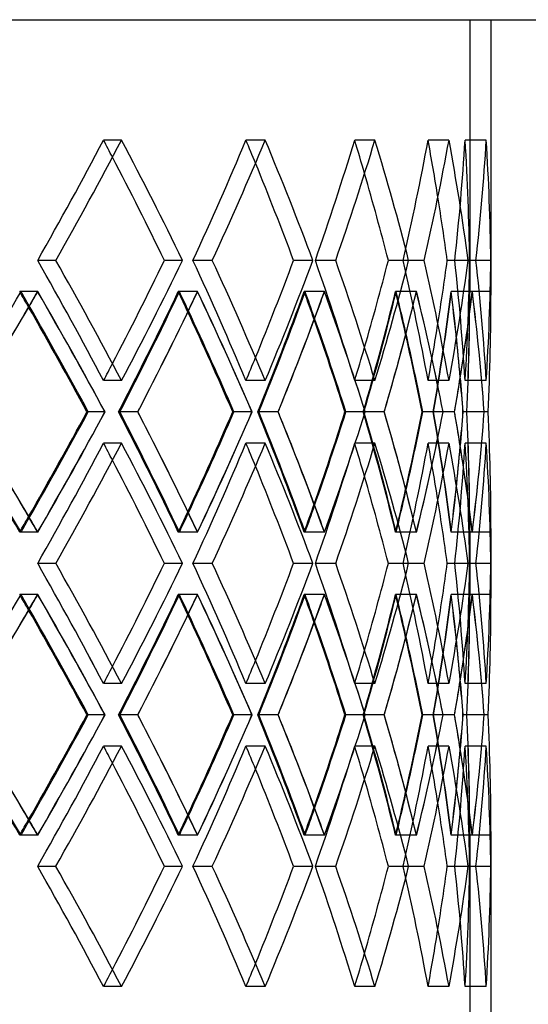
# Model space of a CAD drawing. Header units: millimetres. Extents: x -448 to 448, y -205 to 205.
# Tile 11 of 14: x 235 to 294, y -21 to 95. Entities that reach past the tile are written whole.
import ezdxf

# ---------------------------------------------------------------- set-up
doc = ezdxf.new("R2010")
doc.units = ezdxf.units.MM
doc.layers.add('HIDDEN', color=7, linetype='Continuous')
doc.layers.add('THICK', color=7, linetype='Continuous')

msp = doc.modelspace()

# ---------------------------------------------------------------- linework, layer by layer
at = {"layer": 'HIDDEN'}
for p, q in [((287.5, 95), (287.5, 62.85)), ((246.56, 80.82), (244.44, 80.82)), ((246.56, 80.82), (244.44, 80.82)), ((263.45, 80.82), (261.18, 80.82)), ((263.45, 80.82), (261.18, 80.82)), ((276.35, 80.82), (273.97, 80.82)), ((276.35, 80.82), (273.97, 80.82)), ((285.06, 80.82), (282.6, 80.82)), ((285.06, 80.82), (282.6, 80.82)), ((289.45, 80.82), (286.95, 80.82)), ((289.45, 80.82), (286.95, 80.82)), ((238.82, 66.67), (236.69, 66.67)), ((238.82, 66.67), (236.69, 66.67)), ((253.72, 66.67), (251.59, 66.67)), ((257.23, 66.67), (254.95, 66.67)), ((257.23, 66.67), (254.95, 66.67)), ((269.06, 66.67), (266.78, 66.67)), ((271.73, 66.67), (269.35, 66.67)), ((271.73, 66.67), (269.35, 66.67)), ((280.31, 66.67), (277.93, 66.67)), ((282.12, 66.67), (279.66, 66.67)), ((282.12, 66.67), (279.66, 66.67)), ((287.32, 66.67), (284.86, 66.67)), ((288.23, 66.67), (285.74, 66.67)), ((288.23, 66.67), (285.74, 66.67)), ((289.98, 66.67), (287.48, 66.67)), ((288.23, 66.67), (287.48, 66.67)), ((236.71, 62.99), (234.58, 62.99)), ((236.69, 62.99), (234.73, 62.99)), ((255.5, 62.99), (253.23, 62.99)), ((255.48, 62.99), (253.35, 62.99)), ((270.42, 62.99), (268.04, 62.99)), ((270.41, 62.99), (268.13, 62.99)), ((281.25, 62.99), (278.78, 62.99)), ((281.24, 62.99), (278.85, 62.99)), ((287.8, 62.99), (285.3, 62.99)), ((287.8, 62.99), (285.34, 62.99)), ((290, 62.99), (287.5, 62.99)), ((246.56, 52.51), (244.44, 52.51)), ((246.56, 52.51), (244.44, 52.51)), ((263.45, 52.51), (261.18, 52.51)), ((263.45, 52.51), (261.18, 52.51)), ((276.35, 52.51), (273.97, 52.51)), ((276.35, 52.51), (273.97, 52.51)), ((285.06, 52.51), (282.6, 52.51)), ((285.06, 52.51), (282.6, 52.51)), ((289.45, 52.51), (286.95, 52.51)), ((289.45, 52.51), (286.95, 52.51)), ((244.61, 48.83), (242.48, 48.83)), ((248.48, 48.83), (246.19, 48.83)), ((248.48, 48.83), (246.36, 48.83)), ((261.9, 48.83), (259.62, 48.83)), ((264.97, 48.83), (262.57, 48.83)), ((264.97, 48.83), (262.7, 48.83)), ((275.22, 48.83), (272.83, 48.83)), ((277.45, 48.83), (274.97, 48.83)), ((277.45, 48.83), (275.06, 48.83)), ((284.36, 48.83), (281.91, 48.83)), ((285.71, 48.83), (283.2, 48.83)), ((285.72, 48.83), (283.26, 48.83)), ((289.2, 48.83), (286.7, 48.83)), ((289.65, 48.83), (287.14, 48.83)), ((289.65, 48.83), (287.16, 48.83)), ((246.56, 45.15), (244.44, 45.15)), ((246.56, 45.15), (244.44, 45.15)), ((263.45, 45.15), (261.18, 45.15)), ((263.45, 45.15), (261.18, 45.15)), ((276.35, 45.15), (273.97, 45.15)), ((276.35, 45.15), (273.97, 45.15)), ((285.06, 45.15), (282.6, 45.15)), ((285.06, 45.15), (282.6, 45.15)), ((289.45, 45.15), (286.95, 45.15)), ((289.45, 45.15), (286.95, 45.15)), ((287.5, 34.81), (287.5, 27.19)), ((236.71, 34.68), (234.58, 34.68)), ((236.69, 34.68), (234.73, 34.68)), ((255.5, 34.68), (253.23, 34.68)), ((255.48, 34.68), (253.35, 34.68)), ((270.42, 34.68), (268.04, 34.68)), ((270.41, 34.68), (268.13, 34.68)), ((281.25, 34.68), (278.78, 34.68)), ((281.24, 34.68), (278.85, 34.68)), ((287.8, 34.68), (285.3, 34.68)), ((287.8, 34.68), (285.34, 34.68)), ((290, 34.68), (287.5, 34.68)), ((238.82, 31), (236.69, 31)), ((238.82, 31), (236.69, 31)), ((253.72, 31), (251.59, 31)), ((257.23, 31), (254.95, 31)), ((257.23, 31), (254.95, 31)), ((269.06, 31), (266.78, 31)), ((271.73, 31), (269.35, 31)), ((271.73, 31), (269.35, 31)), ((280.31, 31), (277.93, 31)), ((282.12, 31), (279.66, 31)), ((282.12, 31), (279.66, 31)), ((287.32, 31), (284.86, 31)), ((288.23, 31), (285.74, 31)), ((288.23, 31), (285.74, 31)), ((289.98, 31), (287.48, 31)), ((288.23, 31), (287.48, 31)), ((236.71, 27.32), (234.58, 27.32)), ((236.69, 27.32), (234.73, 27.32)), ((255.5, 27.32), (253.23, 27.32)), ((255.48, 27.32), (253.35, 27.32)), ((270.42, 27.32), (268.04, 27.32)), ((270.41, 27.32), (268.13, 27.32)), ((281.25, 27.32), (278.78, 27.32)), ((281.24, 27.32), (278.85, 27.32)), ((287.8, 27.32), (285.3, 27.32)), ((287.8, 27.32), (285.34, 27.32)), ((290, 27.32), (287.5, 27.32)), ((246.56, 16.85), (244.44, 16.85)), ((246.56, 16.85), (244.44, 16.85)), ((263.45, 16.85), (261.18, 16.85)), ((263.45, 16.85), (261.18, 16.85)), ((276.35, 16.85), (273.97, 16.85)), ((276.35, 16.85), (273.97, 16.85)), ((285.06, 16.85), (282.6, 16.85)), ((285.06, 16.85), (282.6, 16.85)), ((289.45, 16.85), (286.95, 16.85)), ((289.45, 16.85), (286.95, 16.85)), ((244.61, 13.17), (242.48, 13.17)), ((248.48, 13.17), (246.19, 13.17)), ((248.48, 13.17), (246.36, 13.17)), ((261.9, 13.17), (259.62, 13.17)), ((264.97, 13.17), (262.57, 13.17)), ((264.97, 13.17), (262.7, 13.17)), ((275.22, 13.17), (272.83, 13.17)), ((277.45, 13.17), (274.97, 13.17)), ((277.45, 13.17), (275.06, 13.17)), ((284.36, 13.17), (281.91, 13.17)), ((285.71, 13.17), (283.2, 13.17)), ((285.72, 13.17), (283.26, 13.17)), ((289.2, 13.17), (286.7, 13.17)), ((289.65, 13.17), (287.14, 13.17)), ((289.65, 13.17), (287.16, 13.17)), ((246.56, 9.49), (244.44, 9.49)), ((246.56, 9.49), (244.44, 9.49)), ((263.45, 9.49), (261.18, 9.49)), ((263.45, 9.49), (261.18, 9.49)), ((276.35, 9.49), (273.97, 9.49)), ((276.35, 9.49), (273.97, 9.49)), ((285.06, 9.49), (282.6, 9.49)), ((285.06, 9.49), (282.6, 9.49)), ((289.45, 9.49), (286.95, 9.49)), ((289.45, 9.49), (286.95, 9.49)), ((236.71, -0.99), (234.58, -0.99)), ((236.69, -0.99), (234.73, -0.99)), ((255.5, -0.99), (253.23, -0.99)), ((255.48, -0.99), (253.35, -0.99)), ((270.42, -0.99), (268.04, -0.99)), ((270.41, -0.99), (268.13, -0.99)), ((281.25, -0.99), (278.78, -0.99)), ((281.24, -0.99), (278.85, -0.99)), ((287.8, -0.99), (285.3, -0.99)), ((287.8, -0.99), (285.34, -0.99)), ((287.5, -0.85), (287.5, -23)), ((290, -0.99), (287.5, -0.99)), ((238.82, -4.67), (236.69, -4.67)), ((238.82, -4.67), (236.69, -4.67)), ((253.72, -4.67), (251.59, -4.67)), ((257.23, -4.67), (254.95, -4.67)), ((257.23, -4.67), (254.95, -4.67)), ((269.06, -4.67), (266.78, -4.67)), ((271.73, -4.67), (269.35, -4.67)), ((271.73, -4.67), (269.35, -4.67)), ((280.31, -4.67), (277.93, -4.67)), ((282.12, -4.67), (279.66, -4.67)), ((282.12, -4.67), (279.66, -4.67)), ((287.32, -4.67), (284.86, -4.67)), ((288.23, -4.67), (285.74, -4.67)), ((288.23, -4.67), (285.74, -4.67)), ((289.98, -4.67), (287.48, -4.67)), ((288.23, -4.67), (287.48, -4.67)), ((246.56, -18.82), (244.44, -18.82)), ((246.56, -18.82), (244.44, -18.82)), ((263.45, -18.82), (261.18, -18.82)), ((263.45, -18.82), (261.18, -18.82)), ((276.35, -18.82), (273.97, -18.82)), ((276.35, -18.82), (273.97, -18.82)), ((285.06, -18.82), (282.6, -18.82)), ((285.06, -18.82), (282.6, -18.82)), ((289.45, -18.82), (286.95, -18.82)), ((289.45, -18.82), (286.95, -18.82))]:
    msp.add_line(p, q, dxfattribs=at)
for centre, major_axis, ratio, start_param, end_param in [((0, 80.82), (251.17, 251.17), 0.556996, -1.111844, -1.062598), ((0, 80.82), (-251.17, -251.17), 0.556996, 2.029749, 2.078995), ((0, 80.82), (-251.17, 251.17), 0.556996, -2.086017, -2.078995), ((0, 80.82), (253.35, -253.35), 0.556996, 1.013776, 1.062598), ((0, 80.82), (242.08, 242.08), 0.640685, -1.050244, -1.000998), ((0, 80.82), (-242.08, -242.08), 0.640685, 2.091349, 2.140595), ((0, 80.82), (-242.08, 242.08), 0.640685, -2.150046, -2.140595), ((0, 80.82), (244.18, -244.18), 0.640685, 0.952176, 1.000998), ((0, 80.82), (232.07, 232.07), 0.731259, -0.988644, -0.939398), ((0, 80.82), (-232.07, -232.07), 0.731259, 2.152948, 2.202195), ((0, 80.82), (-232.07, 232.07), 0.731259, -2.215864, -2.202195), ((0, 80.82), (234.09, -234.09), 0.731259, 0.890576, 0.939398), ((0, 80.82), (221.18, 221.18), 0.830389, -0.927044, -0.877798), ((0, 80.82), (-221.18, -221.18), 0.830389, 2.214548, 2.263795), ((0, 80.82), (-221.18, 221.18), 0.830389, -2.287062, -2.263795), ((0, 80.82), (223.11, -223.11), 0.830389, 0.828976, 0.877798), ((0, 80.82), (209.46, 209.46), 0.940222, -0.865444, -0.816198), ((0, 80.82), (-209.46, -209.46), 0.940222, 2.276148, 2.325395), ((0, 80.82), (-209.46, 209.46), 0.940222, -2.374641, -2.325395), ((0, 80.82), (211.28, -211.28), 0.940222, 0.767377, 0.816198), ((0, 52.51), (251.17, -251.17), 0.556996, 1.062598, 1.111844), ((0, 52.51), (-251.17, 251.17), 0.556996, -2.078995, -2.029749), ((0, 52.51), (253.35, 253.35), 0.556996, -1.062598, -1.013776), ((0, 52.51), (242.08, -242.08), 0.640685, 1.000998, 1.050244), ((0, 52.51), (-242.08, 242.08), 0.640685, -2.140595, -2.091349), ((0, 52.51), (244.18, 244.18), 0.640685, -1.000998, -0.952176), ((0, 52.51), (232.07, -232.07), 0.731259, 0.939398, 0.988644), ((0, 52.51), (-232.07, 232.07), 0.731259, -2.202195, -2.152948), ((0, 52.51), (234.09, 234.09), 0.731259, -0.939398, -0.890576), ((0, 52.51), (221.18, -221.18), 0.830389, 0.877798, 0.927044), ((0, 52.51), (-221.18, 221.18), 0.830389, -2.263795, -2.214548), ((0, 52.51), (223.11, 223.11), 0.830389, -0.877798, -0.828976), ((0, 52.51), (209.46, -209.46), 0.940222, 0.816198, 0.865444), ((0, 52.51), (-209.46, 209.46), 0.940222, -2.325395, -2.276148), ((0, 52.51), (-209.46, -209.46), 0.940222, 2.325395, 2.374641), ((0, 52.51), (211.28, 211.28), 0.940222, -0.816198, -0.767377), ((0, 45.15), (-259.3, -259.3), 0.478867, 2.030198, 2.079464), ((0, 45.15), (251.17, -251.17), 0.556996, 1.118326, 1.124666), ((0, 80.82), (-259.3, 259.3), 0.478867, -2.085341, -2.079464), ((0, 80.82), (253.35, 253.35), 0.556996, -1.130485, -1.124131), ((0, 45.15), (253.35, -253.35), 0.556996, 1.07529, 1.124131), ((0, 80.82), (242.08, 242.08), 0.640685, -1.112484, -1.063066), ((0, 45.15), (-251.17, -251.17), 0.556996, 2.091798, 2.141064), ((0, 45.15), (242.08, -242.08), 0.640685, 1.054773, 1.063066), ((0, 80.82), (-251.17, 251.17), 0.556996, -2.148898, -2.141064), ((0, 80.82), (244.18, 244.18), 0.640685, -1.070823, -1.062531), ((0, 45.15), (244.18, -244.18), 0.640685, 1.01369, 1.062531), ((0, 80.82), (232.07, 232.07), 0.731259, -1.050884, -1.001467), ((0, 45.15), (-242.08, -242.08), 0.640685, 2.153398, 2.202664), ((0, 45.15), (232.07, -232.07), 0.731259, 0.990049, 1.001467), ((0, 80.82), (-242.08, 242.08), 0.640685, -2.213629, -2.202664), ((0, 80.82), (234.09, 234.09), 0.731259, -1.012322, -1.000931), ((0, 45.15), (234.09, -234.09), 0.731259, 0.95209, 1.000931), ((0, 80.82), (221.18, 221.18), 0.830389, -0.989284, -0.939867), ((0, 45.15), (-232.07, -232.07), 0.731259, 2.214998, 2.264264), ((0, 45.15), (221.18, -221.18), 0.830389, 0.922394, 0.939867), ((0, 80.82), (-232.07, 232.07), 0.731259, -2.281309, -2.264264), ((0, 80.82), (223.11, 223.11), 0.830389, -0.956733, -0.939331), ((0, 45.15), (223.11, -223.11), 0.830389, 0.89049, 0.939331), ((0, 80.82), (209.46, 209.46), 0.940222, -0.927684, -0.878267), ((0, 45.15), (-221.18, -221.18), 0.830389, 2.276598, 2.325864), ((0, 45.15), (209.46, -209.46), 0.940222, 0.843001, 0.878267), ((0, 80.82), (-221.18, 221.18), 0.830389, -2.360842, -2.325864), ((0, 80.82), (211.28, 211.28), 0.940222, -0.912806, -0.877731), ((0, 80.82), (-209.46, 209.46), 0.940222, -2.436881, -2.387463), ((0, 45.15), (-209.46, -209.46), 0.940222, 2.338197, 2.386994), ((0, 45.15), (-209.46, -209.46), 0.940222, 2.386994, 2.387463), ((0, 45.15), (211.28, -211.28), 0.940222, 0.828891, 0.877731), ((0, 52.51), (-221.18, -221.18), 0.830389, 2.263795, 2.287062), ((0, 52.51), (-232.07, -232.07), 0.731259, 2.202195, 2.215864), ((0, 52.51), (-251.17, -251.17), 0.556996, 2.078995, 2.086017), ((0, 52.51), (-242.08, -242.08), 0.640685, 2.140595, 2.150046), ((0, 16.85), (251.17, -251.17), 0.556996, 1.124666, 1.174084), ((0, 52.51), (-259.3, 259.3), 0.478867, -2.079464, -2.030198), ((0, 52.51), (253.35, 253.35), 0.556996, -1.124131, -1.07529), ((0, 16.85), (242.08, -242.08), 0.640685, 1.063066, 1.112484), ((0, 52.51), (-251.17, 251.17), 0.556996, -2.141064, -2.091798), ((0, 80.82), (244.18, 244.18), 0.640685, -1.111519, -1.109136), ((0, 16.85), (244.18, -244.18), 0.640685, 1.109136, 1.111519), ((0, 52.51), (244.18, 244.18), 0.640685, -1.062531, -1.01369), ((0, 16.85), (232.07, -232.07), 0.731259, 1.001467, 1.050884), ((0, 52.51), (-242.08, 242.08), 0.640685, -2.202664, -2.153398), ((0, 80.82), (234.09, 234.09), 0.731259, -1.049919, -1.047536), ((0, 16.85), (234.09, -234.09), 0.731259, 1.047536, 1.049919), ((0, 52.51), (234.09, 234.09), 0.731259, -1.000931, -0.95209), ((0, 16.85), (221.18, -221.18), 0.830389, 0.939867, 0.989284), ((0, 52.51), (-232.07, 232.07), 0.731259, -2.264264, -2.214998), ((0, 80.82), (223.11, 223.11), 0.830389, -0.988319, -0.985936), ((0, 16.85), (223.11, -223.11), 0.830389, 0.985936, 0.988319), ((0, 52.51), (223.11, 223.11), 0.830389, -0.939331, -0.89049), ((0, 16.85), (209.46, -209.46), 0.940222, 0.878267, 0.927684), ((0, 52.51), (-221.18, 221.18), 0.830389, -2.325864, -2.276598), ((0, 80.82), (211.28, 211.28), 0.940222, -0.926719, -0.924336), ((0, 16.85), (211.28, -211.28), 0.940222, 0.924336, 0.926719), ((0, 16.85), (-209.46, -209.46), 0.940222, 2.387463, 2.436881), ((0, 52.51), (-209.46, 209.46), 0.940222, -2.386994, -2.338197), ((0, 52.51), (211.28, 211.28), 0.940222, -0.877731, -0.828891), ((0, 45.15), (251.17, 251.17), 0.556996, -1.111844, -1.062598), ((0, 45.15), (-251.17, -251.17), 0.556996, 2.029749, 2.078995), ((0, 45.15), (-251.17, 251.17), 0.556996, -2.086017, -2.078995), ((0, 45.15), (253.35, -253.35), 0.556996, 1.013776, 1.062598), ((0, 45.15), (242.08, 242.08), 0.640685, -1.050244, -1.000998), ((0, 45.15), (-242.08, -242.08), 0.640685, 2.091349, 2.140595), ((0, 45.15), (-242.08, 242.08), 0.640685, -2.150046, -2.140595), ((0, 45.15), (244.18, -244.18), 0.640685, 0.952176, 1.000998), ((0, 45.15), (232.07, 232.07), 0.731259, -0.988644, -0.939398), ((0, 45.15), (-232.07, -232.07), 0.731259, 2.152948, 2.202195), ((0, 45.15), (-232.07, 232.07), 0.731259, -2.215864, -2.202195), ((0, 45.15), (234.09, -234.09), 0.731259, 0.890576, 0.939398), ((0, 45.15), (221.18, 221.18), 0.830389, -0.927044, -0.877798), ((0, 45.15), (-221.18, -221.18), 0.830389, 2.214548, 2.263795), ((0, 45.15), (-221.18, 221.18), 0.830389, -2.287062, -2.263795), ((0, 45.15), (223.11, -223.11), 0.830389, 0.828976, 0.877798), ((0, 52.51), (209.46, 209.46), 0.940222, -0.878267, -0.843001), ((0, 16.85), (-221.18, -221.18), 0.830389, 2.325864, 2.360842), ((0, 45.15), (209.46, 209.46), 0.940222, -0.865444, -0.816198), ((0, 45.15), (-209.46, -209.46), 0.940222, 2.276148, 2.325395), ((0, 16.85), (211.28, -211.28), 0.940222, 0.877731, 0.912806), ((0, 45.15), (-209.46, 209.46), 0.940222, -2.374641, -2.325395), ((0, 45.15), (211.28, -211.28), 0.940222, 0.767377, 0.816198), ((0, 52.51), (221.18, 221.18), 0.830389, -0.939867, -0.922394), ((0, 16.85), (-232.07, -232.07), 0.731259, 2.264264, 2.281309), ((0, 16.85), (223.11, -223.11), 0.830389, 0.939331, 0.956733), ((0, 52.51), (232.07, 232.07), 0.731259, -1.001467, -0.990049), ((0, 16.85), (-242.08, -242.08), 0.640685, 2.202664, 2.213629), ((0, 16.85), (234.09, -234.09), 0.731259, 1.000931, 1.012322), ((0, 52.51), (251.17, 251.17), 0.556996, -1.124666, -1.118326), ((0, 16.85), (-259.3, -259.3), 0.478867, 2.079464, 2.085341), ((0, 16.85), (253.35, -253.35), 0.556996, 1.124131, 1.130485), ((0, 52.51), (242.08, 242.08), 0.640685, -1.063066, -1.054773), ((0, 16.85), (-251.17, -251.17), 0.556996, 2.141064, 2.148898), ((0, 16.85), (244.18, -244.18), 0.640685, 1.062531, 1.070823), ((0, 52.51), (-209.46, 209.46), 0.940222, -2.387463, -2.386994), ((0, 16.85), (251.17, -251.17), 0.556996, 1.062598, 1.111844), ((0, 16.85), (-251.17, 251.17), 0.556996, -2.078995, -2.029749), ((0, 16.85), (253.35, 253.35), 0.556996, -1.062598, -1.013776), ((0, 16.85), (242.08, -242.08), 0.640685, 1.000998, 1.050244), ((0, 16.85), (-242.08, 242.08), 0.640685, -2.140595, -2.091349), ((0, 16.85), (244.18, 244.18), 0.640685, -1.000998, -0.952176), ((0, 16.85), (232.07, -232.07), 0.731259, 0.939398, 0.988644), ((0, 16.85), (-232.07, 232.07), 0.731259, -2.202195, -2.152948), ((0, 16.85), (234.09, 234.09), 0.731259, -0.939398, -0.890576), ((0, 16.85), (221.18, -221.18), 0.830389, 0.877798, 0.927044), ((0, 16.85), (-221.18, 221.18), 0.830389, -2.263795, -2.214548), ((0, 16.85), (223.11, 223.11), 0.830389, -0.877798, -0.828976), ((0, 16.85), (209.46, -209.46), 0.940222, 0.816198, 0.865444), ((0, 16.85), (-209.46, 209.46), 0.940222, -2.325395, -2.276148), ((0, 16.85), (-209.46, -209.46), 0.940222, 2.325395, 2.374641), ((0, 16.85), (211.28, 211.28), 0.940222, -0.816198, -0.767377), ((0, 9.49), (-259.3, -259.3), 0.478867, 2.030198, 2.079464), ((0, 9.49), (251.17, -251.17), 0.556996, 1.118326, 1.124666), ((0, 45.15), (-259.3, 259.3), 0.478867, -2.085341, -2.079464), ((0, 45.15), (253.35, 253.35), 0.556996, -1.130485, -1.124131), ((0, 9.49), (253.35, -253.35), 0.556996, 1.07529, 1.124131), ((0, 45.15), (242.08, 242.08), 0.640685, -1.112484, -1.063066), ((0, 9.49), (-251.17, -251.17), 0.556996, 2.091798, 2.141064), ((0, 9.49), (242.08, -242.08), 0.640685, 1.054773, 1.063066), ((0, 45.15), (-251.17, 251.17), 0.556996, -2.148898, -2.141064), ((0, 45.15), (244.18, 244.18), 0.640685, -1.070823, -1.062531), ((0, 9.49), (244.18, -244.18), 0.640685, 1.01369, 1.062531), ((0, 45.15), (232.07, 232.07), 0.731259, -1.050884, -1.001467), ((0, 9.49), (-242.08, -242.08), 0.640685, 2.153398, 2.202664), ((0, 9.49), (232.07, -232.07), 0.731259, 0.990049, 1.001467), ((0, 45.15), (-242.08, 242.08), 0.640685, -2.213629, -2.202664), ((0, 45.15), (234.09, 234.09), 0.731259, -1.012322, -1.000931), ((0, 9.49), (234.09, -234.09), 0.731259, 0.95209, 1.000931), ((0, 45.15), (221.18, 221.18), 0.830389, -0.989284, -0.939867), ((0, 9.49), (-232.07, -232.07), 0.731259, 2.214998, 2.264264), ((0, 9.49), (221.18, -221.18), 0.830389, 0.922394, 0.939867), ((0, 45.15), (-232.07, 232.07), 0.731259, -2.281309, -2.264264), ((0, 45.15), (223.11, 223.11), 0.830389, -0.956733, -0.939331), ((0, 9.49), (223.11, -223.11), 0.830389, 0.89049, 0.939331), ((0, 45.15), (209.46, 209.46), 0.940222, -0.927684, -0.878267), ((0, 9.49), (-221.18, -221.18), 0.830389, 2.276598, 2.325864), ((0, 9.49), (209.46, -209.46), 0.940222, 0.843001, 0.878267), ((0, 45.15), (-221.18, 221.18), 0.830389, -2.360842, -2.325864), ((0, 45.15), (211.28, 211.28), 0.940222, -0.912806, -0.877731), ((0, 45.15), (-209.46, 209.46), 0.940222, -2.436881, -2.387463), ((0, 9.49), (-209.46, -209.46), 0.940222, 2.338197, 2.386994), ((0, 9.49), (-209.46, -209.46), 0.940222, 2.386994, 2.387463), ((0, 9.49), (211.28, -211.28), 0.940222, 0.828891, 0.877731), ((0, 16.85), (-221.18, -221.18), 0.830389, 2.263795, 2.287062), ((0, 16.85), (-232.07, -232.07), 0.731259, 2.202195, 2.215864), ((0, 16.85), (-251.17, -251.17), 0.556996, 2.078995, 2.086017), ((0, 16.85), (-242.08, -242.08), 0.640685, 2.140595, 2.150046), ((0, -18.82), (251.17, -251.17), 0.556996, 1.124666, 1.174084), ((0, 16.85), (-259.3, 259.3), 0.478867, -2.079464, -2.030198), ((0, 16.85), (253.35, 253.35), 0.556996, -1.124131, -1.07529), ((0, -18.82), (242.08, -242.08), 0.640685, 1.063066, 1.112484), ((0, 16.85), (-251.17, 251.17), 0.556996, -2.141064, -2.091798), ((0, 45.15), (244.18, 244.18), 0.640685, -1.111519, -1.109136), ((0, -18.82), (244.18, -244.18), 0.640685, 1.109136, 1.111519), ((0, 16.85), (244.18, 244.18), 0.640685, -1.062531, -1.01369), ((0, -18.82), (232.07, -232.07), 0.731259, 1.001467, 1.050884), ((0, 16.85), (-242.08, 242.08), 0.640685, -2.202664, -2.153398), ((0, 45.15), (234.09, 234.09), 0.731259, -1.049919, -1.047536), ((0, -18.82), (234.09, -234.09), 0.731259, 1.047536, 1.049919), ((0, 16.85), (234.09, 234.09), 0.731259, -1.000931, -0.95209), ((0, -18.82), (221.18, -221.18), 0.830389, 0.939867, 0.989284), ((0, 16.85), (-232.07, 232.07), 0.731259, -2.264264, -2.214998), ((0, 45.15), (223.11, 223.11), 0.830389, -0.988319, -0.985936), ((0, -18.82), (223.11, -223.11), 0.830389, 0.985936, 0.988319), ((0, 16.85), (223.11, 223.11), 0.830389, -0.939331, -0.89049), ((0, -18.82), (209.46, -209.46), 0.940222, 0.878267, 0.927684), ((0, 16.85), (-221.18, 221.18), 0.830389, -2.325864, -2.276598), ((0, 45.15), (211.28, 211.28), 0.940222, -0.926719, -0.924336), ((0, -18.82), (211.28, -211.28), 0.940222, 0.924336, 0.926719), ((0, -18.82), (-209.46, -209.46), 0.940222, 2.387463, 2.436881), ((0, 16.85), (-209.46, 209.46), 0.940222, -2.386994, -2.338197), ((0, 16.85), (211.28, 211.28), 0.940222, -0.877731, -0.828891), ((0, 9.49), (251.17, 251.17), 0.556996, -1.111844, -1.062598), ((0, 9.49), (-251.17, -251.17), 0.556996, 2.029749, 2.078995), ((0, 9.49), (-251.17, 251.17), 0.556996, -2.086017, -2.078995), ((0, 9.49), (253.35, -253.35), 0.556996, 1.013776, 1.062598), ((0, 9.49), (242.08, 242.08), 0.640685, -1.050244, -1.000998), ((0, 9.49), (-242.08, -242.08), 0.640685, 2.091349, 2.140595), ((0, 9.49), (-242.08, 242.08), 0.640685, -2.150046, -2.140595), ((0, 9.49), (244.18, -244.18), 0.640685, 0.952176, 1.000998), ((0, 9.49), (232.07, 232.07), 0.731259, -0.988644, -0.939398), ((0, 9.49), (-232.07, -232.07), 0.731259, 2.152948, 2.202195), ((0, 9.49), (-232.07, 232.07), 0.731259, -2.215864, -2.202195), ((0, 9.49), (234.09, -234.09), 0.731259, 0.890576, 0.939398), ((0, 9.49), (221.18, 221.18), 0.830389, -0.927044, -0.877798), ((0, 9.49), (-221.18, -221.18), 0.830389, 2.214548, 2.263795), ((0, 9.49), (-221.18, 221.18), 0.830389, -2.287062, -2.263795), ((0, 9.49), (223.11, -223.11), 0.830389, 0.828976, 0.877798), ((0, 9.49), (209.46, 209.46), 0.940222, -0.865444, -0.816198), ((0, 9.49), (-209.46, -209.46), 0.940222, 2.276148, 2.325395), ((0, 9.49), (-209.46, 209.46), 0.940222, -2.374641, -2.325395), ((0, 9.49), (211.28, -211.28), 0.940222, 0.767377, 0.816198), ((0, 16.85), (209.46, 209.46), 0.940222, -0.878267, -0.843001), ((0, -18.82), (-221.18, -221.18), 0.830389, 2.325864, 2.360842), ((0, -18.82), (211.28, -211.28), 0.940222, 0.877731, 0.912806), ((0, 16.85), (221.18, 221.18), 0.830389, -0.939867, -0.922394), ((0, -18.82), (-232.07, -232.07), 0.731259, 2.264264, 2.281309), ((0, -18.82), (223.11, -223.11), 0.830389, 0.939331, 0.956733), ((0, 16.85), (242.08, 242.08), 0.640685, -1.063066, -1.054773), ((0, -18.82), (-251.17, -251.17), 0.556996, 2.141064, 2.148898), ((0, -18.82), (244.18, -244.18), 0.640685, 1.062531, 1.070823), ((0, 16.85), (232.07, 232.07), 0.731259, -1.001467, -0.990049), ((0, -18.82), (-242.08, -242.08), 0.640685, 2.202664, 2.213629), ((0, -18.82), (234.09, -234.09), 0.731259, 1.000931, 1.012322), ((0, 16.85), (251.17, 251.17), 0.556996, -1.124666, -1.118326), ((0, -18.82), (-259.3, -259.3), 0.478867, 2.079464, 2.085341), ((0, -18.82), (253.35, -253.35), 0.556996, 1.124131, 1.130485), ((0, 16.85), (-209.46, 209.46), 0.940222, -2.387463, -2.386994), ((0, -18.82), (251.17, -251.17), 0.556996, 1.062598, 1.111844), ((0, -18.82), (-251.17, 251.17), 0.556996, -2.078995, -2.029749), ((0, -18.82), (253.35, 253.35), 0.556996, -1.062598, -1.013776), ((0, -18.82), (242.08, -242.08), 0.640685, 1.000998, 1.050244), ((0, -18.82), (-242.08, 242.08), 0.640685, -2.140595, -2.091349), ((0, -18.82), (244.18, 244.18), 0.640685, -1.000998, -0.952176), ((0, -18.82), (232.07, -232.07), 0.731259, 0.939398, 0.988644), ((0, -18.82), (-232.07, 232.07), 0.731259, -2.202195, -2.152948), ((0, -18.82), (234.09, 234.09), 0.731259, -0.939398, -0.890576), ((0, -18.82), (221.18, -221.18), 0.830389, 0.877798, 0.927044), ((0, -18.82), (-221.18, 221.18), 0.830389, -2.263795, -2.214548), ((0, -18.82), (223.11, 223.11), 0.830389, -0.877798, -0.828976), ((0, -18.82), (209.46, -209.46), 0.940222, 0.816198, 0.865444), ((0, -18.82), (-209.46, 209.46), 0.940222, -2.325395, -2.276148), ((0, -18.82), (-209.46, -209.46), 0.940222, 2.325395, 2.374641), ((0, -18.82), (211.28, 211.28), 0.940222, -0.816198, -0.767377), ((0, -18.82), (-221.18, -221.18), 0.830389, 2.263795, 2.287062), ((0, -18.82), (-232.07, -232.07), 0.731259, 2.202195, 2.215864), ((0, -18.82), (-242.08, -242.08), 0.640685, 2.140595, 2.150046), ((0, -18.82), (-251.17, -251.17), 0.556996, 2.078995, 2.086017)]:
    msp.add_ellipse(centre, major_axis=major_axis, ratio=ratio, start_param=start_param, end_param=end_param, dxfattribs=at)
at = {"layer": 'THICK'}
for p, q in [((0, 95), (447.5, 95)), ((290, 95), (290, 62.99)), ((253.72, 66.67), (251.59, 66.67)), ((269.06, 66.67), (266.78, 66.67)), ((280.31, 66.67), (277.93, 66.67)), ((287.32, 66.67), (284.86, 66.67)), ((289.98, 66.67), (288.23, 66.67)), ((244.61, 48.83), (242.65, 48.83)), ((261.9, 48.83), (259.76, 48.83)), ((275.22, 48.83), (272.93, 48.83)), ((284.36, 48.83), (281.97, 48.83)), ((289.2, 48.83), (286.73, 48.83)), ((290, 34.68), (290, 27.32)), ((253.72, 31), (251.59, 31)), ((269.06, 31), (266.78, 31)), ((280.31, 31), (277.93, 31)), ((287.32, 31), (284.86, 31)), ((289.98, 31), (288.23, 31)), ((244.61, 13.17), (242.65, 13.17)), ((261.9, 13.17), (259.76, 13.17)), ((275.22, 13.17), (272.93, 13.17)), ((284.36, 13.17), (281.97, 13.17)), ((289.2, 13.17), (286.73, 13.17)), ((290, -0.99), (290, -28)), ((253.72, -4.67), (251.59, -4.67)), ((269.06, -4.67), (266.78, -4.67)), ((280.31, -4.67), (277.93, -4.67)), ((287.32, -4.67), (284.86, -4.67)), ((289.98, -4.67), (288.23, -4.67))]:
    msp.add_line(p, q, dxfattribs=at)
for centre, major_axis, ratio, start_param, end_param in [((0, 80.82), (-253.35, -253.35), 0.556996, 2.030174, 2.078995), ((0, 80.82), (-253.35, 253.35), 0.556996, -2.127817, -2.078995), ((0, 80.82), (-244.18, -244.18), 0.640685, 2.091774, 2.140595), ((0, 80.82), (-244.18, 244.18), 0.640685, -2.189416, -2.140595), ((0, 80.82), (-234.09, -234.09), 0.731259, 2.153373, 2.202195), ((0, 80.82), (-234.09, 234.09), 0.731259, -2.251016, -2.202195), ((0, 80.82), (-223.11, -223.11), 0.830389, 2.214973, 2.263795), ((0, 80.82), (-223.11, 223.11), 0.830389, -2.312616, -2.263795), ((0, 80.82), (-211.28, -211.28), 0.940222, 2.276573, 2.325395), ((0, 80.82), (-211.28, 211.28), 0.940222, -2.374216, -2.325395), ((0, 80.82), (-251.17, 251.17), 0.556996, -2.128242, -2.086017), ((0, 80.82), (-242.08, 242.08), 0.640685, -2.189841, -2.150046), ((0, 80.82), (-232.07, 232.07), 0.731259, -2.251441, -2.215864), ((0, 80.82), (-221.18, 221.18), 0.830389, -2.313041, -2.287062), ((0, 52.51), (-253.35, 253.35), 0.556996, -2.078995, -2.030174), ((0, 52.51), (-251.17, -251.17), 0.556996, 2.086017, 2.128242), ((0, 52.51), (-253.35, -253.35), 0.556996, 2.078995, 2.127817), ((0, 52.51), (-244.18, 244.18), 0.640685, -2.140595, -2.091774), ((0, 52.51), (-242.08, -242.08), 0.640685, 2.150046, 2.189841), ((0, 52.51), (-244.18, -244.18), 0.640685, 2.140595, 2.189416), ((0, 52.51), (-234.09, 234.09), 0.731259, -2.202195, -2.153373), ((0, 52.51), (-232.07, -232.07), 0.731259, 2.215864, 2.251441), ((0, 52.51), (-234.09, -234.09), 0.731259, 2.202195, 2.251016), ((0, 52.51), (-223.11, 223.11), 0.830389, -2.263795, -2.214973), ((0, 52.51), (-221.18, -221.18), 0.830389, 2.287062, 2.313041), ((0, 52.51), (-223.11, -223.11), 0.830389, 2.263795, 2.312616), ((0, 52.51), (-211.28, 211.28), 0.940222, -2.325395, -2.276573), ((0, 52.51), (-211.28, -211.28), 0.940222, 2.325395, 2.374216), ((0, 45.15), (-261.56, -261.56), 0.478867, 2.030088, 2.078928), ((0, 80.82), (-261.56, 261.56), 0.478867, -2.127916, -2.078928), ((0, 45.15), (-253.35, -253.35), 0.556996, 2.091688, 2.140528), ((0, 80.82), (-253.35, 253.35), 0.556996, -2.189516, -2.140528), ((0, 45.15), (-244.18, -244.18), 0.640685, 2.153287, 2.202128), ((0, 80.82), (-244.18, 244.18), 0.640685, -2.251116, -2.202128), ((0, 45.15), (-234.09, -234.09), 0.731259, 2.214887, 2.263728), ((0, 80.82), (-234.09, 234.09), 0.731259, -2.312716, -2.263728), ((0, 45.15), (-223.11, -223.11), 0.830389, 2.276487, 2.325328), ((0, 80.82), (-223.11, 223.11), 0.830389, -2.374316, -2.325328), ((0, 45.15), (-211.28, -211.28), 0.940222, 2.338087, 2.386928), ((0, 80.82), (-211.28, 211.28), 0.940222, -2.435916, -2.386928), ((0, 80.82), (253.35, 253.35), 0.556996, -1.170736, -1.130485), ((0, 45.15), (251.17, -251.17), 0.556996, 1.0754, 1.118326), ((0, 80.82), (-259.3, 259.3), 0.478867, -2.128882, -2.085341), ((0, 80.82), (244.18, 244.18), 0.640685, -1.109136, -1.070823), ((0, 45.15), (242.08, -242.08), 0.640685, 1.013801, 1.054773), ((0, 80.82), (-251.17, 251.17), 0.556996, -2.190481, -2.148898), ((0, 80.82), (234.09, 234.09), 0.731259, -1.047536, -1.012322), ((0, 45.15), (232.07, -232.07), 0.731259, 0.952201, 0.990049), ((0, 80.82), (-242.08, 242.08), 0.640685, -2.252081, -2.213629), ((0, 45.15), (221.18, -221.18), 0.830389, 0.890601, 0.922394), ((0, 80.82), (-232.07, 232.07), 0.731259, -2.313681, -2.281309), ((0, 80.82), (223.11, 223.11), 0.830389, -0.985936, -0.956733), ((0, 80.82), (211.28, 211.28), 0.940222, -0.924336, -0.912806), ((0, 45.15), (209.46, -209.46), 0.940222, 0.829001, 0.843001), ((0, 80.82), (-221.18, 221.18), 0.830389, -2.375281, -2.360842), ((0, 52.51), (-261.56, 261.56), 0.478867, -2.078928, -2.030088), ((0, 52.51), (251.17, 251.17), 0.556996, -1.118326, -1.0754), ((0, 16.85), (-259.3, -259.3), 0.478867, 2.085341, 2.128882), ((0, 16.85), (-261.56, -261.56), 0.478867, 2.078928, 2.127916), ((0, 52.51), (-253.35, 253.35), 0.556996, -2.140528, -2.091688), ((0, 52.51), (242.08, 242.08), 0.640685, -1.054773, -1.013801), ((0, 16.85), (-251.17, -251.17), 0.556996, 2.148898, 2.190481), ((0, 16.85), (-253.35, -253.35), 0.556996, 2.140528, 2.189516), ((0, 52.51), (-244.18, 244.18), 0.640685, -2.202128, -2.153287), ((0, 52.51), (232.07, 232.07), 0.731259, -0.990049, -0.952201), ((0, 16.85), (-242.08, -242.08), 0.640685, 2.213629, 2.252081), ((0, 16.85), (-244.18, -244.18), 0.640685, 2.202128, 2.251116), ((0, 52.51), (-234.09, 234.09), 0.731259, -2.263728, -2.214887), ((0, 52.51), (221.18, 221.18), 0.830389, -0.922394, -0.890601), ((0, 16.85), (-232.07, -232.07), 0.731259, 2.281309, 2.313681), ((0, 16.85), (-234.09, -234.09), 0.731259, 2.263728, 2.312716), ((0, 52.51), (-223.11, 223.11), 0.830389, -2.325328, -2.276487), ((0, 52.51), (209.46, 209.46), 0.940222, -0.843001, -0.829001), ((0, 16.85), (-221.18, -221.18), 0.830389, 2.360842, 2.375281), ((0, 16.85), (-223.11, -223.11), 0.830389, 2.325328, 2.374316), ((0, 52.51), (-211.28, 211.28), 0.940222, -2.386928, -2.338087), ((0, 16.85), (-211.28, -211.28), 0.940222, 2.386928, 2.435916), ((0, 16.85), (253.35, -253.35), 0.556996, 1.130485, 1.170736), ((0, 16.85), (244.18, -244.18), 0.640685, 1.070823, 1.109136), ((0, 16.85), (234.09, -234.09), 0.731259, 1.012322, 1.047536), ((0, 16.85), (223.11, -223.11), 0.830389, 0.956733, 0.985936), ((0, 16.85), (211.28, -211.28), 0.940222, 0.912806, 0.924336), ((0, 45.15), (-253.35, -253.35), 0.556996, 2.030174, 2.078995), ((0, 45.15), (-253.35, 253.35), 0.556996, -2.127817, -2.078995), ((0, 45.15), (-244.18, -244.18), 0.640685, 2.091774, 2.140595), ((0, 45.15), (-244.18, 244.18), 0.640685, -2.189416, -2.140595), ((0, 45.15), (-234.09, -234.09), 0.731259, 2.153373, 2.202195), ((0, 45.15), (-234.09, 234.09), 0.731259, -2.251016, -2.202195), ((0, 45.15), (-223.11, -223.11), 0.830389, 2.214973, 2.263795), ((0, 45.15), (-223.11, 223.11), 0.830389, -2.312616, -2.263795), ((0, 45.15), (-211.28, -211.28), 0.940222, 2.276573, 2.325395), ((0, 45.15), (-211.28, 211.28), 0.940222, -2.374216, -2.325395), ((0, 45.15), (-251.17, 251.17), 0.556996, -2.128242, -2.086017), ((0, 45.15), (-242.08, 242.08), 0.640685, -2.189841, -2.150046), ((0, 45.15), (-232.07, 232.07), 0.731259, -2.251441, -2.215864), ((0, 45.15), (-221.18, 221.18), 0.830389, -2.313041, -2.287062), ((0, 16.85), (-253.35, 253.35), 0.556996, -2.078995, -2.030174), ((0, 16.85), (-251.17, -251.17), 0.556996, 2.086017, 2.128242), ((0, 16.85), (-253.35, -253.35), 0.556996, 2.078995, 2.127817), ((0, 16.85), (-244.18, 244.18), 0.640685, -2.140595, -2.091774), ((0, 16.85), (-242.08, -242.08), 0.640685, 2.150046, 2.189841), ((0, 16.85), (-244.18, -244.18), 0.640685, 2.140595, 2.189416), ((0, 16.85), (-234.09, 234.09), 0.731259, -2.202195, -2.153373), ((0, 16.85), (-232.07, -232.07), 0.731259, 2.215864, 2.251441), ((0, 16.85), (-234.09, -234.09), 0.731259, 2.202195, 2.251016), ((0, 16.85), (-223.11, 223.11), 0.830389, -2.263795, -2.214973), ((0, 16.85), (-221.18, -221.18), 0.830389, 2.287062, 2.313041), ((0, 16.85), (-223.11, -223.11), 0.830389, 2.263795, 2.312616), ((0, 16.85), (-211.28, 211.28), 0.940222, -2.325395, -2.276573), ((0, 16.85), (-211.28, -211.28), 0.940222, 2.325395, 2.374216), ((0, 9.49), (-261.56, -261.56), 0.478867, 2.030088, 2.078928), ((0, 45.15), (-261.56, 261.56), 0.478867, -2.127916, -2.078928), ((0, 9.49), (-253.35, -253.35), 0.556996, 2.091688, 2.140528), ((0, 45.15), (-253.35, 253.35), 0.556996, -2.189516, -2.140528), ((0, 9.49), (-244.18, -244.18), 0.640685, 2.153287, 2.202128), ((0, 45.15), (-244.18, 244.18), 0.640685, -2.251116, -2.202128), ((0, 9.49), (-234.09, -234.09), 0.731259, 2.214887, 2.263728), ((0, 45.15), (-234.09, 234.09), 0.731259, -2.312716, -2.263728), ((0, 9.49), (-223.11, -223.11), 0.830389, 2.276487, 2.325328), ((0, 45.15), (-223.11, 223.11), 0.830389, -2.374316, -2.325328), ((0, 9.49), (-211.28, -211.28), 0.940222, 2.338087, 2.386928), ((0, 45.15), (-211.28, 211.28), 0.940222, -2.435916, -2.386928), ((0, 45.15), (-259.3, 259.3), 0.478867, -2.128882, -2.085341), ((0, 45.15), (253.35, 253.35), 0.556996, -1.170736, -1.130485), ((0, 9.49), (251.17, -251.17), 0.556996, 1.0754, 1.118326), ((0, 45.15), (244.18, 244.18), 0.640685, -1.109136, -1.070823), ((0, 9.49), (242.08, -242.08), 0.640685, 1.013801, 1.054773), ((0, 45.15), (-251.17, 251.17), 0.556996, -2.190481, -2.148898), ((0, 45.15), (234.09, 234.09), 0.731259, -1.047536, -1.012322), ((0, 9.49), (232.07, -232.07), 0.731259, 0.952201, 0.990049), ((0, 45.15), (-242.08, 242.08), 0.640685, -2.252081, -2.213629), ((0, 45.15), (223.11, 223.11), 0.830389, -0.985936, -0.956733), ((0, 9.49), (221.18, -221.18), 0.830389, 0.890601, 0.922394), ((0, 45.15), (-232.07, 232.07), 0.731259, -2.313681, -2.281309), ((0, 45.15), (211.28, 211.28), 0.940222, -0.924336, -0.912806), ((0, 9.49), (209.46, -209.46), 0.940222, 0.829001, 0.843001), ((0, 45.15), (-221.18, 221.18), 0.830389, -2.375281, -2.360842), ((0, 16.85), (-261.56, 261.56), 0.478867, -2.078928, -2.030088), ((0, 16.85), (251.17, 251.17), 0.556996, -1.118326, -1.0754), ((0, -18.82), (-259.3, -259.3), 0.478867, 2.085341, 2.128882), ((0, -18.82), (-261.56, -261.56), 0.478867, 2.078928, 2.127916), ((0, 16.85), (-253.35, 253.35), 0.556996, -2.140528, -2.091688), ((0, 16.85), (242.08, 242.08), 0.640685, -1.054773, -1.013801), ((0, -18.82), (-251.17, -251.17), 0.556996, 2.148898, 2.190481), ((0, -18.82), (-253.35, -253.35), 0.556996, 2.140528, 2.189516), ((0, 16.85), (-244.18, 244.18), 0.640685, -2.202128, -2.153287), ((0, 16.85), (232.07, 232.07), 0.731259, -0.990049, -0.952201), ((0, -18.82), (-242.08, -242.08), 0.640685, 2.213629, 2.252081), ((0, -18.82), (-244.18, -244.18), 0.640685, 2.202128, 2.251116), ((0, 16.85), (-234.09, 234.09), 0.731259, -2.263728, -2.214887), ((0, 16.85), (221.18, 221.18), 0.830389, -0.922394, -0.890601), ((0, -18.82), (-232.07, -232.07), 0.731259, 2.281309, 2.313681), ((0, -18.82), (-234.09, -234.09), 0.731259, 2.263728, 2.312716), ((0, 16.85), (-223.11, 223.11), 0.830389, -2.325328, -2.276487), ((0, 16.85), (209.46, 209.46), 0.940222, -0.843001, -0.829001), ((0, -18.82), (-221.18, -221.18), 0.830389, 2.360842, 2.375281), ((0, -18.82), (-223.11, -223.11), 0.830389, 2.325328, 2.374316), ((0, 16.85), (-211.28, 211.28), 0.940222, -2.386928, -2.338087), ((0, -18.82), (-211.28, -211.28), 0.940222, 2.386928, 2.435916), ((0, -18.82), (253.35, -253.35), 0.556996, 1.130485, 1.170736), ((0, -18.82), (244.18, -244.18), 0.640685, 1.070823, 1.109136), ((0, -18.82), (234.09, -234.09), 0.731259, 1.012322, 1.047536), ((0, -18.82), (223.11, -223.11), 0.830389, 0.956733, 0.985936), ((0, -18.82), (211.28, -211.28), 0.940222, 0.912806, 0.924336), ((0, 9.49), (-253.35, -253.35), 0.556996, 2.030174, 2.078995), ((0, 9.49), (-253.35, 253.35), 0.556996, -2.127817, -2.078995), ((0, 9.49), (-244.18, -244.18), 0.640685, 2.091774, 2.140595), ((0, 9.49), (-244.18, 244.18), 0.640685, -2.189416, -2.140595), ((0, 9.49), (-234.09, -234.09), 0.731259, 2.153373, 2.202195), ((0, 9.49), (-234.09, 234.09), 0.731259, -2.251016, -2.202195), ((0, 9.49), (-223.11, -223.11), 0.830389, 2.214973, 2.263795), ((0, 9.49), (-223.11, 223.11), 0.830389, -2.312616, -2.263795), ((0, 9.49), (-211.28, -211.28), 0.940222, 2.276573, 2.325395), ((0, 9.49), (-211.28, 211.28), 0.940222, -2.374216, -2.325395), ((0, 9.49), (-251.17, 251.17), 0.556996, -2.128242, -2.086017), ((0, 9.49), (-242.08, 242.08), 0.640685, -2.189841, -2.150046), ((0, 9.49), (-232.07, 232.07), 0.731259, -2.251441, -2.215864), ((0, 9.49), (-221.18, 221.18), 0.830389, -2.313041, -2.287062), ((0, -18.82), (-253.35, 253.35), 0.556996, -2.078995, -2.030174), ((0, -18.82), (-251.17, -251.17), 0.556996, 2.086017, 2.128242), ((0, -18.82), (-253.35, -253.35), 0.556996, 2.078995, 2.127817), ((0, -18.82), (-244.18, 244.18), 0.640685, -2.140595, -2.091774), ((0, -18.82), (-242.08, -242.08), 0.640685, 2.150046, 2.189841), ((0, -18.82), (-244.18, -244.18), 0.640685, 2.140595, 2.189416), ((0, -18.82), (-234.09, 234.09), 0.731259, -2.202195, -2.153373), ((0, -18.82), (-232.07, -232.07), 0.731259, 2.215864, 2.251441), ((0, -18.82), (-234.09, -234.09), 0.731259, 2.202195, 2.251016), ((0, -18.82), (-223.11, 223.11), 0.830389, -2.263795, -2.214973), ((0, -18.82), (-221.18, -221.18), 0.830389, 2.287062, 2.313041), ((0, -18.82), (-223.11, -223.11), 0.830389, 2.263795, 2.312616), ((0, -18.82), (-211.28, 211.28), 0.940222, -2.325395, -2.276573), ((0, -18.82), (-211.28, -211.28), 0.940222, 2.325395, 2.374216)]:
    msp.add_ellipse(centre, major_axis=major_axis, ratio=ratio, start_param=start_param, end_param=end_param, dxfattribs=at)

doc.saveas('drawing.dxf')
